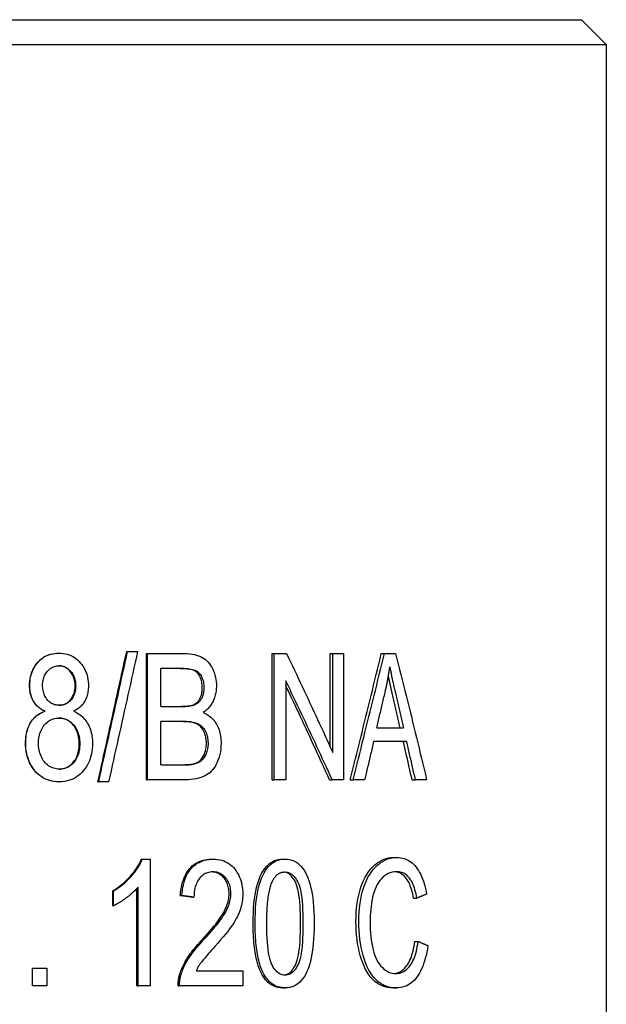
# Model space of a CAD drawing. Header units: millimetres. Extents: x 57 to 3778, y 24 to 492.
# Tile 15 of 16: x 443 to 455, y 349 to 369. Entities that reach past the tile are written whole.
import ezdxf

# ---------------------------------------------------------------- set-up
doc = ezdxf.new("R2010")
doc.units = ezdxf.units.MM
doc.layers.add('DETAIL', color=2, linetype='Continuous')

msp = doc.modelspace()

# ---------------------------------------------------------------- linework, layer by layer
at = {"layer": 'DETAIL'}
for p, q in [((431.027, 368.953), (454.027, 368.953)), ((454.027, 368.953), (454.527, 368.453)), ((430.527, 368.453), (454.527, 368.453)), ((454.527, 368.453), (454.527, 335.853)), ((443.494, 356.196), (443.502, 356.196)), ((444.866, 356.229), (444.885, 356.229)), ((444.885, 356.229), (445.084, 356.229)), ((445.263, 356.186), (445.286, 356.186)), ((445.263, 353.646), (445.263, 356.186)), ((445.286, 356.186), (446.029, 356.186)), ((445.286, 353.646), (445.286, 356.186)), ((447.793, 356.186), (447.837, 356.186)), ((447.793, 353.646), (447.793, 356.186)), ((447.837, 356.186), (448.085, 356.186)), ((447.837, 353.646), (447.837, 356.186)), ((448.965, 356.186), (449.018, 356.186)), ((448.965, 354.31), (448.965, 356.186)), ((449.018, 356.186), (449.236, 356.186)), ((449.018, 354.192), (449.018, 356.186)), ((449.236, 356.186), (449.236, 353.646)), ((449.994, 356.186), (450.056, 356.186)), ((450.056, 356.186), (450.283, 356.186)), ((445.55, 355.12), (445.55, 355.886)), ((445.945, 355.886), (445.55, 355.886)), ((448.069, 355.64), (448.069, 353.646)), ((443.216, 355.025), (443.222, 355.025)), ((445.55, 355.12), (445.977, 355.12)), ((445.55, 353.946), (445.55, 354.819)), ((446.007, 354.819), (445.55, 354.819)), ((449.901, 354.688), (450.442, 354.688)), ((450.504, 354.415), (449.839, 354.415)), ((445.55, 353.946), (446.042, 353.946)), ((446.189, 353.958), (446.219, 353.958)), ((443.498, 353.604), (443.506, 353.604)), ((444.286, 353.604), (444.301, 353.604)), ((444.501, 353.604), (444.301, 353.604)), ((445.263, 353.646), (445.286, 353.646)), ((446.04, 353.646), (445.286, 353.646)), ((447.793, 353.646), (447.837, 353.646)), ((448.069, 353.646), (447.837, 353.646)), ((448.95, 353.646), (449.004, 353.646)), ((449.236, 353.646), (449.004, 353.646)), ((449.368, 353.646), (449.425, 353.646)), ((449.659, 353.646), (449.425, 353.646)), ((450.614, 353.646), (450.682, 353.646)), ((450.907, 353.646), (450.682, 353.646)), ((445.16, 352.046), (445.182, 352.046)), ((445.182, 352.046), (445.339, 352.046)), ((445.339, 352.046), (445.339, 349.496)), ((446.574, 352.046), (446.607, 352.046)), ((448.009, 352.046), (448.055, 352.046)), ((450.241, 352.081), (450.306, 352.081)), ((444.584, 351.409), (444.601, 351.409)), ((444.584, 351.107), (444.584, 351.409)), ((444.601, 351.107), (444.601, 351.409)), ((445.073, 349.496), (445.073, 351.458)), ((445.094, 349.496), (445.094, 351.483)), ((445.946, 351.312), (445.975, 351.312)), ((446.19, 351.279), (446.221, 351.279)), ((450.646, 351.262), (450.713, 351.262)), ((444.584, 351.107), (444.601, 351.107)), ((450.668, 350.389), (450.736, 350.389)), ((442.966, 349.851), (442.97, 349.851)), ((442.966, 349.496), (442.966, 349.851)), ((442.97, 349.851), (443.257, 349.851)), ((442.97, 349.496), (442.97, 349.851)), ((443.257, 349.851), (443.257, 349.496)), ((446.264, 349.796), (447.206, 349.796)), ((447.206, 349.796), (447.206, 349.496)), ((442.966, 349.496), (442.97, 349.496)), ((443.257, 349.496), (442.97, 349.496)), ((445.073, 349.496), (445.094, 349.496)), ((445.339, 349.496), (445.094, 349.496)), ((445.902, 349.496), (445.93, 349.496)), ((447.206, 349.496), (445.93, 349.496)), ((448.009, 349.454), (448.055, 349.454)), ((450.238, 349.454), (450.303, 349.454))]:
    msp.add_line(p, q, dxfattribs=at)
at = {"layer": 'DETAIL', "flags": 128}
for points in [[(442.91, 355.542), (442.911, 355.587), (442.915, 355.631), (442.92, 355.675), (442.928, 355.716), (442.938, 355.757), (442.95, 355.796), (442.965, 355.835), (442.981, 355.872), (443, 355.907), (443.021, 355.942), (443.044, 355.975), (443.07, 356.007), (443.097, 356.037), (443.126, 356.065), (443.156, 356.09), (443.188, 356.112), (443.221, 356.132), (443.256, 356.149), (443.292, 356.163), (443.329, 356.175), (443.368, 356.184), (443.409, 356.191), (443.451, 356.195), (443.494, 356.196)], [(442.913, 355.542), (442.915, 355.587), (442.918, 355.631), (442.923, 355.675), (442.931, 355.716), (442.941, 355.757), (442.954, 355.796), (442.968, 355.835), (442.985, 355.872), (443.004, 355.907), (443.025, 355.942), (443.049, 355.975), (443.074, 356.007), (443.102, 356.037), (443.131, 356.065), (443.161, 356.09), (443.193, 356.112), (443.227, 356.132), (443.262, 356.149), (443.298, 356.163), (443.336, 356.175), (443.375, 356.184), (443.416, 356.191), (443.458, 356.195), (443.502, 356.196)], [(443.502, 356.196), (443.546, 356.195), (443.588, 356.191), (443.629, 356.184), (443.668, 356.175), (443.706, 356.163), (443.743, 356.148), (443.778, 356.13), (443.811, 356.11), (443.843, 356.088), (443.874, 356.062), (443.903, 356.034), (443.931, 356.003), (443.957, 355.971), (443.981, 355.937), (444.002, 355.902), (444.022, 355.866), (444.039, 355.828), (444.053, 355.79), (444.066, 355.75), (444.076, 355.709), (444.084, 355.667), (444.089, 355.624), (444.093, 355.579), (444.094, 355.534)], [(444.286, 353.604), (444.31, 353.713), (444.335, 353.822), (444.359, 353.932), (444.383, 354.041), (444.407, 354.151), (444.432, 354.26), (444.456, 354.369), (444.48, 354.479), (444.504, 354.588), (444.528, 354.698), (444.553, 354.807), (444.577, 354.916), (444.601, 355.026), (444.625, 355.135), (444.649, 355.244), (444.673, 355.354), (444.697, 355.463), (444.722, 355.573), (444.746, 355.682), (444.77, 355.791), (444.794, 355.901), (444.818, 356.01), (444.842, 356.119), (444.866, 356.229)], [(444.301, 353.604), (444.325, 353.713), (444.35, 353.822), (444.374, 353.932), (444.399, 354.041), (444.423, 354.151), (444.447, 354.26), (444.472, 354.369), (444.496, 354.479), (444.521, 354.588), (444.545, 354.698), (444.569, 354.807), (444.594, 354.916), (444.618, 355.026), (444.642, 355.135), (444.667, 355.244), (444.691, 355.354), (444.715, 355.463), (444.74, 355.573), (444.764, 355.682), (444.788, 355.791), (444.813, 355.901), (444.837, 356.01), (444.861, 356.119), (444.885, 356.229)], [(445.084, 356.229), (445.06, 356.119), (445.036, 356.01), (445.012, 355.901), (444.988, 355.791), (444.963, 355.682), (444.939, 355.573), (444.915, 355.463), (444.891, 355.354), (444.866, 355.244), (444.842, 355.135), (444.818, 355.026), (444.794, 354.916), (444.769, 354.807), (444.745, 354.698), (444.721, 354.588), (444.696, 354.479), (444.672, 354.369), (444.648, 354.26), (444.623, 354.151), (444.599, 354.041), (444.575, 353.932), (444.55, 353.822), (444.526, 353.713), (444.501, 353.604)], [(446.029, 356.186), (446.084, 356.185), (446.135, 356.181), (446.184, 356.175), (446.231, 356.167), (446.274, 356.156), (446.315, 356.143), (446.353, 356.127), (446.388, 356.109), (446.421, 356.088), (446.452, 356.065), (446.481, 356.039), (446.508, 356.011), (446.533, 355.98), (446.557, 355.946), (446.578, 355.91), (446.598, 355.872), (446.616, 355.831), (446.631, 355.791), (446.644, 355.75), (446.655, 355.708), (446.663, 355.666), (446.669, 355.623), (446.672, 355.58), (446.673, 355.536)], [(448.085, 356.186), (448.124, 356.103), (448.164, 356.02), (448.204, 355.937), (448.243, 355.854), (448.283, 355.771), (448.322, 355.688), (448.362, 355.605), (448.401, 355.522), (448.44, 355.438), (448.479, 355.355), (448.518, 355.272), (448.557, 355.189), (448.596, 355.106), (448.635, 355.023), (448.674, 354.94), (448.712, 354.857), (448.751, 354.774), (448.789, 354.691), (448.828, 354.608), (448.866, 354.525), (448.904, 354.441), (448.942, 354.358), (448.98, 354.275), (449.018, 354.192)], [(449.368, 353.646), (449.395, 353.752), (449.421, 353.858), (449.448, 353.964), (449.474, 354.07), (449.501, 354.175), (449.527, 354.281), (449.554, 354.387), (449.58, 354.493), (449.606, 354.599), (449.632, 354.705), (449.659, 354.81), (449.685, 354.916), (449.711, 355.022), (449.737, 355.128), (449.763, 355.234), (449.789, 355.34), (449.814, 355.445), (449.84, 355.551), (449.866, 355.657), (449.892, 355.763), (449.917, 355.869), (449.943, 355.975), (449.968, 356.08), (449.994, 356.186)], [(449.425, 353.646), (449.452, 353.752), (449.479, 353.858), (449.505, 353.964), (449.532, 354.07), (449.559, 354.175), (449.586, 354.281), (449.612, 354.387), (449.639, 354.493), (449.665, 354.599), (449.692, 354.705), (449.718, 354.81), (449.744, 354.916), (449.771, 355.022), (449.797, 355.128), (449.823, 355.234), (449.849, 355.34), (449.875, 355.445), (449.901, 355.551), (449.927, 355.657), (449.953, 355.763), (449.979, 355.869), (450.005, 355.975), (450.03, 356.08), (450.056, 356.186)], [(450.283, 356.186), (450.31, 356.08), (450.337, 355.975), (450.363, 355.869), (450.39, 355.763), (450.416, 355.657), (450.443, 355.551), (450.469, 355.445), (450.495, 355.34), (450.522, 355.234), (450.548, 355.128), (450.574, 355.022), (450.6, 354.916), (450.626, 354.81), (450.652, 354.705), (450.678, 354.599), (450.703, 354.493), (450.729, 354.387), (450.755, 354.281), (450.78, 354.175), (450.806, 354.07), (450.831, 353.964), (450.856, 353.858), (450.882, 353.752), (450.907, 353.646)], [(443.171, 355.553), (443.171, 355.579), (443.173, 355.605), (443.177, 355.63), (443.181, 355.654), (443.187, 355.678), (443.194, 355.701), (443.203, 355.723), (443.213, 355.745), (443.224, 355.766), (443.236, 355.787), (443.25, 355.807), (443.265, 355.826), (443.281, 355.844), (443.298, 355.861), (443.316, 355.876), (443.334, 355.89), (443.353, 355.902), (443.373, 355.912), (443.393, 355.921), (443.414, 355.928), (443.436, 355.933), (443.459, 355.937), (443.482, 355.94), (443.506, 355.94)], [(443.827, 355.536), (443.827, 355.564), (443.825, 355.591), (443.821, 355.617), (443.817, 355.643), (443.811, 355.668), (443.804, 355.692), (443.796, 355.715), (443.786, 355.738), (443.775, 355.76), (443.763, 355.781), (443.749, 355.802), (443.734, 355.822), (443.718, 355.84), (443.702, 355.857), (443.685, 355.873), (443.667, 355.887), (443.648, 355.899), (443.629, 355.91), (443.61, 355.919), (443.589, 355.926), (443.568, 355.932), (443.547, 355.937), (443.525, 355.939), (443.502, 355.94)], [(443.506, 355.94), (443.529, 355.94), (443.552, 355.937), (443.574, 355.933), (443.595, 355.927), (443.616, 355.92), (443.636, 355.911), (443.656, 355.901), (443.674, 355.888), (443.692, 355.875), (443.71, 355.859), (443.727, 355.842), (443.743, 355.823), (443.758, 355.803), (443.772, 355.783), (443.785, 355.761), (443.796, 355.739), (443.806, 355.716), (443.814, 355.693), (443.822, 355.669), (443.828, 355.643), (443.832, 355.618), (443.835, 355.591), (443.837, 355.564), (443.838, 355.536)], [(446.389, 355.497), (446.388, 355.528), (446.386, 355.558), (446.382, 355.587), (446.377, 355.615), (446.371, 355.643), (446.363, 355.669), (446.354, 355.694), (446.343, 355.719), (446.331, 355.742), (446.318, 355.763), (446.303, 355.782), (446.287, 355.8), (446.27, 355.815), (446.252, 355.829), (446.232, 355.84), (446.212, 355.85), (446.188, 355.859), (446.161, 355.866), (446.13, 355.872), (446.095, 355.877), (446.056, 355.881), (446.014, 355.884), (445.967, 355.886), (445.917, 355.886)], [(445.945, 355.886), (445.996, 355.886), (446.043, 355.884), (446.086, 355.881), (446.125, 355.877), (446.16, 355.872), (446.191, 355.866), (446.219, 355.859), (446.242, 355.85), (446.263, 355.84), (446.283, 355.829), (446.301, 355.815), (446.319, 355.8), (446.335, 355.782), (446.349, 355.763), (446.363, 355.742), (446.375, 355.719), (446.386, 355.694), (446.395, 355.669), (446.403, 355.643), (446.41, 355.615), (446.415, 355.587), (446.418, 355.558), (446.42, 355.528), (446.421, 355.497)], [(450.078, 355.435), (450.082, 355.455), (450.087, 355.475), (450.091, 355.495), (450.096, 355.515), (450.1, 355.535), (450.104, 355.555), (450.108, 355.575), (450.112, 355.596), (450.116, 355.616), (450.12, 355.636), (450.124, 355.656), (450.128, 355.676), (450.131, 355.696), (450.135, 355.717), (450.138, 355.737), (450.142, 355.757), (450.145, 355.777), (450.148, 355.797), (450.151, 355.818), (450.154, 355.838), (450.157, 355.858), (450.16, 355.878), (450.163, 355.899), (450.166, 355.919)], [(450.166, 355.919), (450.169, 355.902), (450.172, 355.884), (450.175, 355.866), (450.179, 355.847), (450.183, 355.829), (450.186, 355.809), (450.19, 355.79), (450.194, 355.769), (450.198, 355.749), (450.203, 355.728), (450.207, 355.707), (450.212, 355.685), (450.216, 355.663), (450.221, 355.64), (450.226, 355.617), (450.231, 355.594), (450.237, 355.57), (450.242, 355.546), (450.248, 355.521), (450.253, 355.496), (450.259, 355.471), (450.265, 355.445), (450.271, 355.419), (450.277, 355.393)], [(449.004, 353.646), (448.966, 353.729), (448.928, 353.812), (448.889, 353.896), (448.851, 353.979), (448.813, 354.062), (448.774, 354.145), (448.736, 354.228), (448.697, 354.311), (448.659, 354.394), (448.62, 354.477), (448.581, 354.56), (448.542, 354.643), (448.503, 354.726), (448.464, 354.809), (448.425, 354.893), (448.386, 354.976), (448.346, 355.059), (448.307, 355.142), (448.268, 355.225), (448.228, 355.308), (448.188, 355.391), (448.149, 355.474), (448.109, 355.557), (448.069, 355.64)], [(450.213, 355.393), (450.209, 355.408), (450.206, 355.424), (450.202, 355.44), (450.199, 355.455), (450.195, 355.471), (450.192, 355.486), (450.188, 355.501), (450.185, 355.516), (450.182, 355.53), (450.179, 355.545), (450.175, 355.559), (450.172, 355.574), (450.169, 355.588), (450.166, 355.602), (450.163, 355.616), (450.16, 355.63), (450.157, 355.643), (450.154, 355.657), (450.151, 355.67), (450.149, 355.683), (450.146, 355.696), (450.143, 355.709), (450.141, 355.722), (450.138, 355.734)], [(443.216, 355.025), (443.19, 355.037), (443.166, 355.05), (443.143, 355.064), (443.12, 355.079), (443.1, 355.095), (443.08, 355.111), (443.061, 355.129), (443.043, 355.147), (443.027, 355.166), (443.012, 355.186), (442.998, 355.206), (442.985, 355.228), (442.973, 355.25), (442.962, 355.273), (442.952, 355.297), (442.943, 355.321), (442.936, 355.346), (442.929, 355.372), (442.923, 355.399), (442.918, 355.426), (442.915, 355.454), (442.912, 355.482), (442.911, 355.512), (442.91, 355.542)], [(443.222, 355.025), (443.196, 355.037), (443.171, 355.05), (443.148, 355.064), (443.125, 355.079), (443.104, 355.095), (443.084, 355.111), (443.065, 355.129), (443.048, 355.147), (443.031, 355.166), (443.016, 355.186), (443.002, 355.206), (442.988, 355.228), (442.977, 355.25), (442.966, 355.273), (442.956, 355.297), (442.947, 355.321), (442.939, 355.346), (442.932, 355.372), (442.926, 355.399), (442.922, 355.426), (442.918, 355.454), (442.915, 355.482), (442.914, 355.512), (442.913, 355.542)], [(443.508, 355.145), (443.483, 355.145), (443.459, 355.148), (443.436, 355.152), (443.414, 355.157), (443.393, 355.165), (443.372, 355.173), (443.352, 355.184), (443.333, 355.195), (443.315, 355.209), (443.297, 355.224), (443.28, 355.241), (443.264, 355.259), (443.249, 355.278), (443.236, 355.299), (443.223, 355.32), (443.212, 355.342), (443.203, 355.366), (443.194, 355.39), (443.187, 355.415), (443.181, 355.44), (443.177, 355.467), (443.173, 355.495), (443.171, 355.524), (443.171, 355.553)], [(443.504, 355.145), (443.527, 355.146), (443.55, 355.148), (443.572, 355.152), (443.593, 355.158), (443.614, 355.165), (443.633, 355.174), (443.653, 355.185), (443.671, 355.196), (443.689, 355.21), (443.705, 355.225), (443.722, 355.241), (443.737, 355.26), (443.752, 355.279), (443.765, 355.299), (443.777, 355.319), (443.787, 355.34), (443.797, 355.362), (443.805, 355.385), (443.812, 355.408), (443.817, 355.432), (443.822, 355.457), (443.825, 355.483), (443.827, 355.509), (443.827, 355.536)], [(443.838, 355.536), (443.837, 355.509), (443.836, 355.482), (443.832, 355.457), (443.828, 355.432), (443.822, 355.408), (443.815, 355.384), (443.807, 355.361), (443.797, 355.339), (443.786, 355.318), (443.774, 355.297), (443.761, 355.277), (443.746, 355.258), (443.73, 355.24), (443.714, 355.223), (443.696, 355.208), (443.678, 355.195), (443.66, 355.183), (443.64, 355.173), (443.62, 355.164), (443.599, 355.157), (443.577, 355.152), (443.555, 355.148), (443.532, 355.145), (443.508, 355.145)], [(444.094, 355.534), (444.093, 355.505), (444.092, 355.476), (444.089, 355.449), (444.086, 355.421), (444.081, 355.395), (444.076, 355.369), (444.069, 355.344), (444.061, 355.319), (444.053, 355.295), (444.043, 355.272), (444.032, 355.249), (444.02, 355.227), (444.008, 355.206), (443.994, 355.185), (443.979, 355.165), (443.963, 355.146), (443.946, 355.128), (443.927, 355.111), (443.908, 355.095), (443.888, 355.079), (443.866, 355.064), (443.844, 355.05), (443.82, 355.037), (443.795, 355.025)], [(446.192, 355.149), (446.208, 355.155), (446.223, 355.163), (446.238, 355.171), (446.252, 355.18), (446.265, 355.189), (446.278, 355.2), (446.29, 355.211), (446.301, 355.222), (446.312, 355.234), (446.322, 355.247), (446.331, 355.261), (446.339, 355.275), (446.347, 355.29), (446.355, 355.306), (446.361, 355.322), (446.367, 355.339), (446.372, 355.357), (446.377, 355.375), (446.38, 355.394), (446.383, 355.413), (446.386, 355.433), (446.388, 355.454), (446.389, 355.475), (446.389, 355.497)], [(446.421, 355.497), (446.421, 355.475), (446.42, 355.454), (446.418, 355.433), (446.416, 355.413), (446.412, 355.394), (446.409, 355.375), (446.404, 355.357), (446.399, 355.339), (446.393, 355.322), (446.386, 355.306), (446.379, 355.29), (446.371, 355.275), (446.362, 355.261), (446.353, 355.247), (446.343, 355.234), (446.332, 355.222), (446.321, 355.211), (446.309, 355.2), (446.296, 355.189), (446.283, 355.18), (446.269, 355.171), (446.254, 355.163), (446.239, 355.155), (446.223, 355.149)], [(446.673, 355.536), (446.673, 355.509), (446.671, 355.482), (446.669, 355.456), (446.666, 355.43), (446.662, 355.404), (446.657, 355.378), (446.651, 355.353), (446.644, 355.328), (446.636, 355.303), (446.627, 355.278), (446.617, 355.254), (446.606, 355.23), (446.595, 355.206), (446.582, 355.184), (446.568, 355.162), (446.554, 355.14), (446.538, 355.12), (446.522, 355.1), (446.504, 355.081), (446.486, 355.063), (446.467, 355.045), (446.446, 355.029), (446.425, 355.013), (446.403, 354.998)], [(448.95, 353.646), (448.914, 353.725), (448.878, 353.804), (448.842, 353.883), (448.806, 353.963), (448.77, 354.042), (448.734, 354.121), (448.698, 354.2), (448.661, 354.279), (448.625, 354.358), (448.588, 354.437), (448.552, 354.516), (448.515, 354.595), (448.478, 354.674), (448.441, 354.753), (448.404, 354.832), (448.367, 354.911), (448.33, 354.991), (448.293, 355.07), (448.256, 355.149), (448.219, 355.228), (448.181, 355.307), (448.144, 355.386), (448.106, 355.465), (448.069, 355.544)], [(449.901, 354.688), (449.908, 354.719), (449.916, 354.75), (449.923, 354.781), (449.93, 354.812), (449.938, 354.844), (449.945, 354.875), (449.953, 354.906), (449.96, 354.937), (449.967, 354.968), (449.975, 354.999), (449.982, 355.03), (449.99, 355.061), (449.997, 355.093), (450.004, 355.124), (450.012, 355.155), (450.019, 355.186), (450.026, 355.217), (450.034, 355.248), (450.041, 355.279), (450.048, 355.311), (450.056, 355.342), (450.063, 355.373), (450.07, 355.404), (450.078, 355.435)], [(450.377, 354.688), (450.37, 354.717), (450.363, 354.747), (450.357, 354.776), (450.35, 354.805), (450.343, 354.835), (450.336, 354.864), (450.329, 354.893), (450.323, 354.923), (450.316, 354.952), (450.309, 354.981), (450.302, 355.011), (450.295, 355.04), (450.288, 355.07), (450.282, 355.099), (450.275, 355.128), (450.268, 355.158), (450.261, 355.187), (450.254, 355.216), (450.247, 355.246), (450.241, 355.275), (450.234, 355.304), (450.227, 355.334), (450.22, 355.363), (450.213, 355.393)], [(450.277, 355.393), (450.284, 355.363), (450.291, 355.334), (450.298, 355.304), (450.305, 355.275), (450.312, 355.246), (450.319, 355.216), (450.326, 355.187), (450.333, 355.158), (450.339, 355.128), (450.346, 355.099), (450.353, 355.07), (450.36, 355.04), (450.367, 355.011), (450.374, 354.981), (450.381, 354.952), (450.388, 354.923), (450.394, 354.893), (450.401, 354.864), (450.408, 354.835), (450.415, 354.805), (450.422, 354.776), (450.429, 354.747), (450.435, 354.717), (450.442, 354.688)], [(442.829, 354.382), (442.83, 354.423), (442.832, 354.462), (442.835, 354.501), (442.84, 354.538), (442.846, 354.574), (442.854, 354.61), (442.863, 354.644), (442.874, 354.677), (442.886, 354.708), (442.899, 354.739), (442.913, 354.769), (442.93, 354.797), (442.947, 354.824), (442.965, 354.85), (442.985, 354.874), (443.006, 354.897), (443.028, 354.918), (443.051, 354.938), (443.076, 354.956), (443.101, 354.973), (443.128, 354.988), (443.156, 355.002), (443.185, 355.014), (443.216, 355.025)], [(442.831, 354.382), (442.832, 354.423), (442.834, 354.462), (442.838, 354.501), (442.843, 354.538), (442.849, 354.574), (442.857, 354.61), (442.866, 354.644), (442.877, 354.677), (442.889, 354.708), (442.902, 354.739), (442.917, 354.769), (442.933, 354.797), (442.95, 354.824), (442.969, 354.85), (442.989, 354.874), (443.01, 354.897), (443.032, 354.918), (443.056, 354.938), (443.08, 354.956), (443.106, 354.973), (443.133, 354.988), (443.162, 355.002), (443.191, 355.014), (443.222, 355.025)], [(443.795, 355.025), (443.826, 355.011), (443.855, 354.997), (443.883, 354.981), (443.91, 354.964), (443.935, 354.945), (443.96, 354.925), (443.983, 354.904), (444.004, 354.882), (444.025, 354.858), (444.044, 354.833), (444.063, 354.807), (444.079, 354.779), (444.095, 354.75), (444.109, 354.72), (444.122, 354.69), (444.134, 354.658), (444.144, 354.625), (444.153, 354.592), (444.16, 354.558), (444.166, 354.522), (444.171, 354.486), (444.174, 354.449), (444.176, 354.411), (444.177, 354.372)], [(445.948, 355.12), (445.962, 355.12), (445.976, 355.12), (445.989, 355.12), (446.002, 355.12), (446.015, 355.121), (446.027, 355.121), (446.039, 355.122), (446.051, 355.123), (446.062, 355.124), (446.073, 355.125), (446.084, 355.126), (446.094, 355.127), (446.104, 355.128), (446.114, 355.129), (446.123, 355.131), (446.132, 355.132), (446.141, 355.134), (446.149, 355.136), (446.157, 355.138), (446.165, 355.14), (446.172, 355.142), (446.179, 355.144), (446.186, 355.146), (446.192, 355.149)], [(446.223, 355.149), (446.216, 355.146), (446.21, 355.144), (446.203, 355.142), (446.195, 355.14), (446.188, 355.138), (446.18, 355.136), (446.171, 355.134), (446.162, 355.132), (446.153, 355.131), (446.144, 355.129), (446.134, 355.128), (446.124, 355.127), (446.114, 355.126), (446.103, 355.125), (446.092, 355.124), (446.08, 355.123), (446.069, 355.122), (446.056, 355.121), (446.044, 355.121), (446.031, 355.12), (446.018, 355.12), (446.005, 355.12), (445.991, 355.12), (445.977, 355.12)], [(446.403, 354.998), (446.431, 354.986), (446.459, 354.972), (446.485, 354.958), (446.511, 354.942), (446.535, 354.925), (446.558, 354.906), (446.58, 354.886), (446.6, 354.865), (446.62, 354.843), (446.639, 354.819), (446.656, 354.794), (446.672, 354.767), (446.687, 354.74), (446.701, 354.711), (446.714, 354.682), (446.725, 354.652), (446.735, 354.621), (446.743, 354.59), (446.75, 354.557), (446.756, 354.524), (446.761, 354.49), (446.764, 354.454), (446.766, 354.419), (446.767, 354.382)], [(443.089, 354.38), (443.09, 354.416), (443.092, 354.451), (443.096, 354.485), (443.102, 354.518), (443.109, 354.55), (443.118, 354.58), (443.128, 354.61), (443.141, 354.639), (443.154, 354.667), (443.169, 354.694), (443.186, 354.719), (443.205, 354.744), (443.225, 354.767), (443.245, 354.788), (443.267, 354.807), (443.289, 354.825), (443.313, 354.84), (443.337, 354.853), (443.362, 354.864), (443.388, 354.873), (443.414, 354.88), (443.442, 354.885), (443.471, 354.888), (443.5, 354.889)], [(443.91, 354.368), (443.909, 354.405), (443.907, 354.441), (443.903, 354.476), (443.897, 354.51), (443.89, 354.542), (443.881, 354.574), (443.87, 354.604), (443.858, 354.634), (443.844, 354.662), (443.828, 354.689), (443.811, 354.715), (443.792, 354.74), (443.772, 354.764), (443.751, 354.785), (443.729, 354.805), (443.707, 354.822), (443.683, 354.838), (443.659, 354.851), (443.634, 354.863), (443.608, 354.872), (443.581, 354.879), (443.554, 354.885), (443.525, 354.888), (443.496, 354.889)], [(443.5, 354.889), (443.53, 354.888), (443.559, 354.885), (443.587, 354.88), (443.614, 354.873), (443.64, 354.864), (443.666, 354.852), (443.69, 354.839), (443.714, 354.824), (443.737, 354.806), (443.759, 354.787), (443.781, 354.766), (443.801, 354.742), (443.82, 354.717), (443.838, 354.691), (443.854, 354.664), (443.868, 354.635), (443.881, 354.606), (443.891, 354.575), (443.901, 354.543), (443.908, 354.511), (443.914, 354.477), (443.918, 354.442), (443.921, 354.406), (443.922, 354.368)], [(446.471, 354.384), (446.47, 354.419), (446.468, 354.452), (446.463, 354.485), (446.457, 354.516), (446.449, 354.546), (446.44, 354.575), (446.429, 354.603), (446.415, 354.63), (446.401, 354.655), (446.385, 354.678), (446.368, 354.699), (446.349, 354.719), (446.329, 354.736), (446.308, 354.752), (446.285, 354.765), (446.261, 354.777), (446.235, 354.787), (446.207, 354.796), (446.175, 354.803), (446.141, 354.809), (446.104, 354.813), (446.065, 354.817), (446.023, 354.819), (445.978, 354.819)], [(446.007, 354.819), (446.052, 354.819), (446.094, 354.817), (446.134, 354.813), (446.171, 354.809), (446.206, 354.803), (446.237, 354.796), (446.266, 354.787), (446.292, 354.777), (446.317, 354.765), (446.339, 354.752), (446.361, 354.736), (446.381, 354.719), (446.4, 354.699), (446.417, 354.678), (446.433, 354.655), (446.448, 354.63), (446.461, 354.603), (446.473, 354.575), (446.482, 354.546), (446.49, 354.516), (446.496, 354.485), (446.501, 354.452), (446.503, 354.419), (446.504, 354.384)], [(443.498, 353.604), (443.449, 353.605), (443.401, 353.61), (443.355, 353.618), (443.311, 353.628), (443.268, 353.642), (443.227, 353.659), (443.188, 353.679), (443.15, 353.703), (443.113, 353.729), (443.078, 353.758), (443.045, 353.791), (443.014, 353.826), (442.984, 353.864), (442.957, 353.904), (442.933, 353.945), (442.911, 353.987), (442.892, 354.031), (442.875, 354.077), (442.861, 354.124), (442.849, 354.172), (442.84, 354.222), (442.834, 354.274), (442.83, 354.327), (442.829, 354.382)], [(443.506, 353.604), (443.456, 353.605), (443.408, 353.61), (443.362, 353.618), (443.318, 353.628), (443.274, 353.642), (443.233, 353.659), (443.193, 353.679), (443.155, 353.703), (443.118, 353.729), (443.083, 353.758), (443.05, 353.791), (443.018, 353.826), (442.988, 353.864), (442.961, 353.904), (442.936, 353.945), (442.914, 353.987), (442.895, 354.031), (442.878, 354.077), (442.864, 354.124), (442.852, 354.172), (442.843, 354.222), (442.837, 354.274), (442.833, 354.327), (442.831, 354.382)], [(443.508, 353.859), (443.479, 353.86), (443.451, 353.864), (443.424, 353.869), (443.396, 353.876), (443.37, 353.886), (443.343, 353.898), (443.317, 353.912), (443.292, 353.928), (443.267, 353.946), (443.244, 353.966), (443.223, 353.987), (443.203, 354.011), (443.185, 354.036), (443.168, 354.063), (443.153, 354.091), (443.14, 354.122), (443.128, 354.153), (443.117, 354.185), (443.109, 354.216), (443.102, 354.249), (443.096, 354.281), (443.092, 354.314), (443.09, 354.347), (443.089, 354.38)], [(444.177, 354.372), (444.176, 354.319), (444.172, 354.267), (444.166, 354.216), (444.157, 354.167), (444.145, 354.119), (444.131, 354.073), (444.114, 354.028), (444.095, 353.985), (444.073, 353.943), (444.049, 353.902), (444.022, 353.863), (443.992, 353.825), (443.961, 353.79), (443.927, 353.758), (443.893, 353.728), (443.856, 353.702), (443.818, 353.679), (443.778, 353.659), (443.737, 353.642), (443.694, 353.628), (443.649, 353.618), (443.603, 353.61), (443.555, 353.605), (443.506, 353.604)], [(446.767, 354.382), (446.765, 354.323), (446.76, 354.266), (446.753, 354.21), (446.742, 354.156), (446.727, 354.103), (446.71, 354.051), (446.69, 354.002), (446.669, 353.957), (446.646, 353.915), (446.622, 353.878), (446.596, 353.844), (446.569, 353.815), (446.539, 353.788), (446.507, 353.764), (446.473, 353.742), (446.437, 353.722), (446.398, 353.704), (446.356, 353.689), (446.312, 353.676), (446.264, 353.665), (446.213, 353.657), (446.159, 353.651), (446.101, 353.647), (446.04, 353.646)], [(446.189, 353.958), (446.21, 353.964), (446.231, 353.97), (446.251, 353.978), (446.27, 353.986), (446.287, 353.995), (446.304, 354.005), (446.321, 354.016), (446.336, 354.028), (446.35, 354.04), (446.364, 354.055), (446.377, 354.07), (446.389, 354.087), (446.401, 354.106), (446.412, 354.125), (446.423, 354.146), (446.433, 354.169), (446.442, 354.193), (446.45, 354.217), (446.456, 354.243), (446.462, 354.269), (446.466, 354.296), (446.469, 354.325), (446.471, 354.354), (446.471, 354.384)], [(446.504, 354.384), (446.504, 354.354), (446.502, 354.325), (446.499, 354.296), (446.494, 354.269), (446.489, 354.243), (446.482, 354.217), (446.474, 354.193), (446.465, 354.169), (446.455, 354.146), (446.445, 354.125), (446.433, 354.106), (446.422, 354.087), (446.409, 354.07), (446.396, 354.055), (446.382, 354.04), (446.367, 354.028), (446.352, 354.016), (446.336, 354.005), (446.319, 353.995), (446.301, 353.986), (446.282, 353.978), (446.262, 353.97), (446.241, 353.964), (446.219, 353.958)], [(449.839, 354.415), (449.831, 354.383), (449.824, 354.351), (449.816, 354.319), (449.809, 354.287), (449.801, 354.255), (449.794, 354.223), (449.787, 354.191), (449.779, 354.159), (449.772, 354.127), (449.764, 354.095), (449.757, 354.063), (449.749, 354.031), (449.742, 353.999), (449.734, 353.967), (449.727, 353.934), (449.719, 353.902), (449.711, 353.87), (449.704, 353.838), (449.696, 353.806), (449.689, 353.774), (449.681, 353.742), (449.674, 353.71), (449.666, 353.678), (449.659, 353.646)], [(450.614, 353.646), (450.607, 353.678), (450.6, 353.71), (450.592, 353.742), (450.585, 353.774), (450.578, 353.806), (450.571, 353.838), (450.563, 353.87), (450.556, 353.902), (450.549, 353.934), (450.541, 353.967), (450.534, 353.999), (450.527, 354.031), (450.519, 354.063), (450.512, 354.095), (450.505, 354.127), (450.497, 354.159), (450.49, 354.191), (450.483, 354.223), (450.475, 354.255), (450.468, 354.287), (450.46, 354.319), (450.453, 354.351), (450.446, 354.383), (450.438, 354.415)], [(450.682, 353.646), (450.674, 353.678), (450.667, 353.71), (450.66, 353.742), (450.652, 353.774), (450.645, 353.806), (450.638, 353.838), (450.63, 353.87), (450.623, 353.902), (450.615, 353.934), (450.608, 353.967), (450.601, 353.999), (450.593, 354.031), (450.586, 354.063), (450.578, 354.095), (450.571, 354.127), (450.564, 354.159), (450.556, 354.191), (450.549, 354.223), (450.541, 354.255), (450.534, 354.287), (450.527, 354.319), (450.519, 354.351), (450.512, 354.383), (450.504, 354.415)], [(443.504, 353.859), (443.533, 353.861), (443.561, 353.864), (443.589, 353.869), (443.615, 353.876), (443.641, 353.885), (443.666, 353.897), (443.69, 353.91), (443.713, 353.925), (443.735, 353.942), (443.756, 353.961), (443.776, 353.982), (443.796, 354.005), (443.814, 354.03), (443.831, 354.055), (443.846, 354.082), (443.859, 354.109), (443.871, 354.138), (443.881, 354.168), (443.89, 354.199), (443.897, 354.231), (443.903, 354.263), (443.907, 354.297), (443.909, 354.332), (443.91, 354.368)], [(443.922, 354.368), (443.921, 354.332), (443.918, 354.297), (443.914, 354.263), (443.909, 354.23), (443.901, 354.198), (443.892, 354.167), (443.882, 354.137), (443.87, 354.108), (443.856, 354.08), (443.841, 354.054), (443.824, 354.028), (443.805, 354.003), (443.785, 353.98), (443.765, 353.959), (443.743, 353.94), (443.72, 353.923), (443.697, 353.908), (443.673, 353.895), (443.647, 353.884), (443.621, 353.875), (443.594, 353.868), (443.566, 353.863), (443.537, 353.86), (443.508, 353.859)], [(446.013, 353.946), (446.023, 353.946), (446.033, 353.946), (446.043, 353.947), (446.052, 353.947), (446.062, 353.947), (446.07, 353.947), (446.079, 353.947), (446.088, 353.948), (446.096, 353.948), (446.104, 353.948), (446.111, 353.949), (446.119, 353.949), (446.126, 353.95), (446.133, 353.95), (446.14, 353.951), (446.146, 353.952), (446.152, 353.952), (446.158, 353.953), (446.164, 353.954), (446.169, 353.954), (446.174, 353.955), (446.179, 353.956), (446.184, 353.957), (446.189, 353.958)], [(446.219, 353.958), (446.215, 353.957), (446.21, 353.956), (446.205, 353.955), (446.2, 353.954), (446.194, 353.954), (446.188, 353.953), (446.182, 353.952), (446.176, 353.952), (446.17, 353.951), (446.163, 353.95), (446.156, 353.95), (446.149, 353.949), (446.141, 353.949), (446.134, 353.948), (446.126, 353.948), (446.117, 353.948), (446.109, 353.947), (446.1, 353.947), (446.091, 353.947), (446.082, 353.947), (446.072, 353.947), (446.062, 353.946), (446.052, 353.946), (446.042, 353.946)], [(444.584, 351.409), (444.618, 351.43), (444.652, 351.451), (444.684, 351.473), (444.716, 351.496), (444.747, 351.52), (444.777, 351.544), (444.806, 351.569), (444.835, 351.595), (444.863, 351.622), (444.89, 351.649), (444.917, 351.677), (444.943, 351.706), (444.968, 351.735), (444.991, 351.764), (445.014, 351.793), (445.035, 351.822), (445.055, 351.85), (445.073, 351.879), (445.091, 351.907), (445.107, 351.935), (445.122, 351.963), (445.136, 351.991), (445.148, 352.018), (445.16, 352.046)], [(444.601, 351.409), (444.636, 351.43), (444.669, 351.451), (444.702, 351.473), (444.734, 351.496), (444.765, 351.52), (444.796, 351.544), (444.825, 351.569), (444.854, 351.595), (444.883, 351.622), (444.91, 351.649), (444.937, 351.677), (444.963, 351.706), (444.988, 351.735), (445.012, 351.764), (445.034, 351.793), (445.056, 351.822), (445.076, 351.85), (445.095, 351.879), (445.112, 351.907), (445.128, 351.935), (445.144, 351.963), (445.157, 351.991), (445.17, 352.018), (445.182, 352.046)], [(445.946, 351.312), (445.951, 351.371), (445.959, 351.427), (445.968, 351.481), (445.979, 351.532), (445.992, 351.581), (446.007, 351.628), (446.023, 351.672), (446.042, 351.714), (446.063, 351.754), (446.085, 351.791), (446.11, 351.826), (446.136, 351.858), (446.164, 351.888), (446.194, 351.916), (446.225, 351.94), (446.257, 351.962), (446.291, 351.982), (446.327, 351.999), (446.364, 352.013), (446.403, 352.025), (446.444, 352.034), (446.485, 352.041), (446.529, 352.045), (446.574, 352.046)], [(445.975, 351.312), (445.98, 351.371), (445.987, 351.427), (445.997, 351.481), (446.008, 351.532), (446.021, 351.581), (446.036, 351.628), (446.053, 351.672), (446.071, 351.714), (446.092, 351.754), (446.115, 351.791), (446.14, 351.826), (446.166, 351.858), (446.194, 351.888), (446.224, 351.916), (446.255, 351.94), (446.288, 351.962), (446.323, 351.982), (446.359, 351.999), (446.396, 352.013), (446.436, 352.025), (446.476, 352.034), (446.518, 352.041), (446.562, 352.045), (446.607, 352.046)], [(446.607, 352.046), (446.653, 352.045), (446.697, 352.04), (446.739, 352.033), (446.78, 352.023), (446.819, 352.011), (446.856, 351.995), (446.892, 351.977), (446.926, 351.956), (446.958, 351.932), (446.989, 351.905), (447.018, 351.876), (447.045, 351.844), (447.071, 351.809), (447.094, 351.773), (447.115, 351.736), (447.134, 351.698), (447.15, 351.658), (447.164, 351.617), (447.177, 351.574), (447.186, 351.53), (447.194, 351.485), (447.2, 351.439), (447.203, 351.391), (447.204, 351.341)], [(447.412, 350.749), (447.413, 350.859), (447.417, 350.963), (447.422, 351.062), (447.429, 351.156), (447.439, 351.244), (447.451, 351.326), (447.464, 351.403), (447.48, 351.475), (447.498, 351.542), (447.518, 351.604), (447.54, 351.663), (447.564, 351.718), (447.59, 351.769), (447.618, 351.816), (447.649, 351.859), (447.681, 351.898), (447.715, 351.933), (447.751, 351.963), (447.789, 351.988), (447.829, 352.009), (447.871, 352.025), (447.915, 352.037), (447.961, 352.044), (448.009, 352.046)], [(447.453, 350.749), (447.454, 350.859), (447.457, 350.963), (447.463, 351.062), (447.47, 351.156), (447.48, 351.244), (447.492, 351.326), (447.506, 351.403), (447.522, 351.475), (447.54, 351.542), (447.56, 351.604), (447.582, 351.663), (447.606, 351.718), (447.633, 351.769), (447.661, 351.816), (447.691, 351.859), (447.723, 351.898), (447.758, 351.933), (447.794, 351.963), (447.833, 351.988), (447.873, 352.009), (447.916, 352.025), (447.96, 352.037), (448.007, 352.044), (448.055, 352.046)], [(448.055, 352.046), (448.103, 352.044), (448.148, 352.037), (448.192, 352.025), (448.233, 352.009), (448.273, 351.989), (448.31, 351.964), (448.346, 351.934), (448.379, 351.901), (448.41, 351.863), (448.439, 351.822), (448.466, 351.776), (448.49, 351.727), (448.513, 351.673), (448.534, 351.616), (448.553, 351.555), (448.571, 351.49), (448.586, 351.421), (448.601, 351.349), (448.613, 351.27), (448.623, 351.183), (448.63, 351.088), (448.636, 350.983), (448.639, 350.87), (448.64, 350.749)], [(449.483, 350.786), (449.485, 350.883), (449.49, 350.978), (449.497, 351.069), (449.508, 351.157), (449.522, 351.242), (449.539, 351.324), (449.559, 351.403), (449.582, 351.479), (449.607, 351.551), (449.636, 351.618), (449.667, 351.681), (449.7, 351.739), (449.736, 351.793), (449.774, 351.842), (449.815, 351.887), (449.858, 351.928), (449.903, 351.964), (449.949, 351.995), (449.996, 352.021), (450.043, 352.043), (450.091, 352.059), (450.141, 352.071), (450.191, 352.078), (450.241, 352.081)], [(449.541, 350.786), (449.543, 350.883), (449.548, 350.978), (449.555, 351.069), (449.566, 351.157), (449.58, 351.242), (449.597, 351.324), (449.617, 351.403), (449.641, 351.479), (449.666, 351.551), (449.695, 351.618), (449.726, 351.681), (449.76, 351.739), (449.796, 351.793), (449.835, 351.842), (449.876, 351.887), (449.919, 351.928), (449.965, 351.964), (450.011, 351.995), (450.058, 352.021), (450.106, 352.043), (450.154, 352.059), (450.204, 352.071), (450.254, 352.078), (450.306, 352.081)], [(450.306, 352.081), (450.344, 352.079), (450.382, 352.075), (450.418, 352.069), (450.454, 352.059), (450.488, 352.047), (450.521, 352.032), (450.553, 352.015), (450.583, 351.994), (450.613, 351.971), (450.642, 351.946), (450.669, 351.917), (450.695, 351.886), (450.72, 351.853), (450.744, 351.817), (450.767, 351.779), (450.788, 351.739), (450.807, 351.697), (450.826, 351.653), (450.843, 351.606), (450.858, 351.558), (450.873, 351.507), (450.886, 351.454), (450.898, 351.399), (450.908, 351.341)], [(446.602, 351.788), (446.574, 351.788), (446.547, 351.785), (446.52, 351.78), (446.495, 351.773), (446.471, 351.765), (446.447, 351.755), (446.425, 351.742), (446.403, 351.728), (446.383, 351.712), (446.363, 351.694), (446.344, 351.675), (446.327, 351.653), (446.31, 351.63), (446.295, 351.605), (446.281, 351.579), (446.269, 351.551), (446.258, 351.522), (446.248, 351.492), (446.24, 351.46), (446.233, 351.427), (446.228, 351.392), (446.224, 351.356), (446.222, 351.318), (446.221, 351.279)], [(446.929, 351.349), (446.928, 351.379), (446.926, 351.408), (446.923, 351.436), (446.918, 351.463), (446.912, 351.49), (446.905, 351.516), (446.897, 351.541), (446.887, 351.565), (446.876, 351.589), (446.863, 351.612), (446.85, 351.634), (446.835, 351.655), (446.818, 351.675), (446.801, 351.694), (446.783, 351.711), (446.764, 351.726), (446.745, 351.74), (446.725, 351.752), (446.703, 351.762), (446.681, 351.77), (446.658, 351.777), (446.635, 351.783), (446.61, 351.786), (446.585, 351.788)], [(446.965, 351.349), (446.965, 351.38), (446.963, 351.409), (446.959, 351.438), (446.954, 351.466), (446.948, 351.494), (446.94, 351.52), (446.931, 351.546), (446.921, 351.571), (446.909, 351.595), (446.896, 351.618), (446.881, 351.64), (446.865, 351.662), (446.848, 351.682), (446.83, 351.7), (446.811, 351.717), (446.791, 351.732), (446.771, 351.745), (446.749, 351.757), (446.727, 351.766), (446.704, 351.774), (446.68, 351.781), (446.654, 351.785), (446.629, 351.788), (446.602, 351.788)], [(447.687, 350.749), (447.687, 350.8), (447.688, 350.85), (447.689, 350.899), (447.691, 350.946), (447.692, 350.992), (447.695, 351.037), (447.697, 351.08), (447.7, 351.122), (447.704, 351.163), (447.708, 351.202), (447.712, 351.239), (447.716, 351.276), (447.721, 351.311), (447.727, 351.345), (447.733, 351.377), (447.739, 351.408), (447.746, 351.438), (447.753, 351.466), (447.76, 351.493), (447.768, 351.518), (447.776, 351.542), (447.785, 351.565), (447.794, 351.586), (447.804, 351.606)], [(447.804, 351.606), (447.812, 351.621), (447.82, 351.636), (447.828, 351.649), (447.837, 351.662), (447.846, 351.674), (447.855, 351.686), (447.864, 351.697), (447.873, 351.708), (447.883, 351.717), (447.893, 351.727), (447.903, 351.735), (447.913, 351.743), (447.924, 351.75), (447.935, 351.757), (447.946, 351.763), (447.957, 351.768), (447.968, 351.773), (447.98, 351.777), (447.991, 351.781), (448.003, 351.783), (448.016, 351.786), (448.028, 351.787), (448.041, 351.788), (448.053, 351.788)], [(448.368, 350.749), (448.367, 350.847), (448.365, 350.939), (448.362, 351.027), (448.357, 351.108), (448.351, 351.185), (448.344, 351.256), (448.335, 351.321), (448.326, 351.381), (448.314, 351.436), (448.302, 351.485), (448.288, 351.529), (448.273, 351.567), (448.256, 351.6), (448.239, 351.63), (448.221, 351.658), (448.202, 351.683), (448.183, 351.705), (448.163, 351.725), (448.143, 351.742), (448.122, 351.757), (448.1, 351.768), (448.077, 351.777), (448.054, 351.784), (448.03, 351.787)], [(448.053, 351.788), (448.079, 351.787), (448.104, 351.783), (448.128, 351.776), (448.152, 351.766), (448.174, 351.753), (448.196, 351.737), (448.218, 351.718), (448.238, 351.697), (448.258, 351.672), (448.277, 351.645), (448.295, 351.615), (448.313, 351.582), (448.33, 351.545), (448.345, 351.502), (448.358, 351.453), (448.371, 351.398), (448.381, 351.337), (448.391, 351.271), (448.399, 351.198), (448.405, 351.12), (448.41, 351.036), (448.414, 350.946), (448.416, 350.85), (448.416, 350.749)], [(450.301, 351.792), (450.257, 351.79), (450.214, 351.784), (450.173, 351.773), (450.134, 351.757), (450.096, 351.738), (450.061, 351.713), (450.027, 351.685), (449.995, 351.652), (449.965, 351.615), (449.937, 351.576), (449.912, 351.533), (449.888, 351.488), (449.868, 351.439), (449.849, 351.388), (449.833, 351.333), (449.819, 351.275), (449.806, 351.216), (449.796, 351.156), (449.787, 351.096), (449.78, 351.035), (449.774, 350.974), (449.77, 350.912), (449.768, 350.85), (449.767, 350.788)], [(450.646, 351.262), (450.637, 351.305), (450.628, 351.346), (450.618, 351.385), (450.608, 351.422), (450.597, 351.458), (450.585, 351.491), (450.573, 351.523), (450.56, 351.552), (450.547, 351.58), (450.533, 351.606), (450.518, 351.63), (450.503, 351.653), (450.487, 351.673), (450.471, 351.692), (450.454, 351.709), (450.436, 351.724), (450.417, 351.738), (450.398, 351.751), (450.378, 351.761), (450.358, 351.77), (450.336, 351.778), (450.314, 351.784), (450.291, 351.788), (450.267, 351.791)], [(450.713, 351.262), (450.704, 351.307), (450.694, 351.35), (450.684, 351.391), (450.673, 351.43), (450.661, 351.467), (450.648, 351.501), (450.635, 351.534), (450.622, 351.564), (450.607, 351.593), (450.592, 351.619), (450.576, 351.643), (450.56, 351.666), (450.543, 351.686), (450.525, 351.704), (450.506, 351.721), (450.486, 351.736), (450.466, 351.749), (450.445, 351.761), (450.423, 351.77), (450.4, 351.778), (450.377, 351.784), (450.352, 351.789), (450.327, 351.791), (450.301, 351.792)], [(445.094, 351.483), (445.079, 351.465), (445.063, 351.447), (445.046, 351.429), (445.029, 351.411), (445.011, 351.394), (444.992, 351.376), (444.972, 351.358), (444.952, 351.34), (444.93, 351.322), (444.908, 351.304), (444.885, 351.287), (444.862, 351.269), (444.838, 351.251), (444.814, 351.234), (444.791, 351.218), (444.768, 351.203), (444.746, 351.188), (444.724, 351.175), (444.703, 351.161), (444.682, 351.149), (444.661, 351.137), (444.641, 351.127), (444.621, 351.116), (444.601, 351.107)], [(446.19, 351.279), (446.18, 351.281), (446.17, 351.282), (446.16, 351.283), (446.15, 351.285), (446.14, 351.286), (446.129, 351.288), (446.119, 351.289), (446.109, 351.29), (446.099, 351.292), (446.089, 351.293), (446.079, 351.294), (446.068, 351.296), (446.058, 351.297), (446.048, 351.298), (446.038, 351.3), (446.028, 351.301), (446.018, 351.303), (446.007, 351.304), (445.997, 351.305), (445.987, 351.307), (445.977, 351.308), (445.967, 351.309), (445.956, 351.311), (445.946, 351.312)], [(446.221, 351.279), (446.211, 351.281), (446.2, 351.282), (446.19, 351.283), (446.18, 351.285), (446.17, 351.286), (446.16, 351.288), (446.149, 351.289), (446.139, 351.29), (446.129, 351.292), (446.119, 351.293), (446.108, 351.294), (446.098, 351.296), (446.088, 351.297), (446.077, 351.298), (446.067, 351.3), (446.057, 351.301), (446.047, 351.303), (446.036, 351.304), (446.026, 351.305), (446.016, 351.307), (446.006, 351.308), (445.995, 351.309), (445.985, 351.311), (445.975, 351.312)], [(446.396, 350.435), (446.447, 350.491), (446.495, 350.545), (446.54, 350.597), (446.582, 350.646), (446.622, 350.694), (446.658, 350.74), (446.692, 350.784), (446.723, 350.826), (446.751, 350.866), (446.776, 350.904), (446.799, 350.94), (446.819, 350.973), (446.836, 351.006), (446.852, 351.039), (446.867, 351.071), (446.88, 351.103), (446.891, 351.135), (446.901, 351.166), (446.91, 351.197), (446.916, 351.228), (446.922, 351.259), (446.926, 351.289), (446.928, 351.319), (446.929, 351.349)], [(446.428, 350.435), (446.48, 350.491), (446.528, 350.545), (446.573, 350.597), (446.616, 350.646), (446.656, 350.694), (446.693, 350.74), (446.727, 350.784), (446.758, 350.826), (446.786, 350.866), (446.812, 350.904), (446.834, 350.94), (446.854, 350.973), (446.872, 351.006), (446.888, 351.039), (446.903, 351.071), (446.916, 351.103), (446.928, 351.135), (446.938, 351.166), (446.946, 351.197), (446.953, 351.228), (446.958, 351.259), (446.962, 351.289), (446.965, 351.319), (446.965, 351.349)], [(447.204, 351.341), (447.203, 351.303), (447.201, 351.265), (447.197, 351.227), (447.192, 351.19), (447.186, 351.152), (447.178, 351.115), (447.168, 351.078), (447.157, 351.041), (447.144, 351.004), (447.13, 350.967), (447.113, 350.929), (447.095, 350.89), (447.074, 350.851), (447.052, 350.812), (447.028, 350.772), (447.002, 350.731), (446.972, 350.689), (446.938, 350.642), (446.9, 350.592), (446.857, 350.538), (446.81, 350.481), (446.758, 350.419), (446.701, 350.353), (446.64, 350.284)], [(450.908, 351.341), (450.9, 351.338), (450.892, 351.335), (450.884, 351.331), (450.876, 351.328), (450.868, 351.325), (450.86, 351.321), (450.852, 351.318), (450.844, 351.315), (450.836, 351.311), (450.828, 351.308), (450.819, 351.305), (450.811, 351.302), (450.803, 351.298), (450.795, 351.295), (450.787, 351.292), (450.779, 351.288), (450.771, 351.285), (450.762, 351.282), (450.754, 351.278), (450.746, 351.275), (450.738, 351.272), (450.73, 351.268), (450.722, 351.265), (450.713, 351.262)], [(447.596, 349.715), (447.581, 349.742), (447.566, 349.771), (447.553, 349.801), (447.54, 349.832), (447.527, 349.865), (447.516, 349.899), (447.504, 349.935), (447.494, 349.972), (447.484, 350.01), (447.475, 350.05), (447.466, 350.091), (447.458, 350.133), (447.451, 350.177), (447.444, 350.222), (447.438, 350.269), (447.433, 350.316), (447.428, 350.366), (447.424, 350.416), (447.42, 350.468), (447.417, 350.522), (447.415, 350.576), (447.414, 350.633), (447.413, 350.69), (447.412, 350.749)], [(447.638, 349.715), (447.623, 349.742), (447.608, 349.771), (447.595, 349.801), (447.582, 349.832), (447.569, 349.865), (447.557, 349.899), (447.546, 349.935), (447.535, 349.972), (447.525, 350.01), (447.516, 350.05), (447.507, 350.091), (447.499, 350.133), (447.492, 350.177), (447.485, 350.222), (447.479, 350.269), (447.474, 350.316), (447.469, 350.366), (447.465, 350.416), (447.461, 350.468), (447.458, 350.522), (447.456, 350.576), (447.454, 350.633), (447.453, 350.69), (447.453, 350.749)], [(448.055, 349.709), (448.03, 349.711), (448.005, 349.715), (447.981, 349.722), (447.957, 349.732), (447.935, 349.745), (447.912, 349.761), (447.891, 349.779), (447.87, 349.801), (447.85, 349.825), (447.831, 349.852), (447.812, 349.882), (447.794, 349.915), (447.777, 349.953), (447.761, 349.996), (447.747, 350.045), (447.735, 350.1), (447.724, 350.16), (447.714, 350.227), (447.706, 350.299), (447.699, 350.377), (447.694, 350.462), (447.69, 350.551), (447.688, 350.647), (447.687, 350.749)], [(448.032, 349.71), (448.056, 349.714), (448.079, 349.721), (448.101, 349.73), (448.123, 349.742), (448.144, 349.756), (448.164, 349.773), (448.184, 349.793), (448.203, 349.816), (448.221, 349.841), (448.239, 349.869), (448.256, 349.899), (448.273, 349.933), (448.288, 349.971), (448.302, 350.015), (448.314, 350.064), (448.326, 350.119), (448.336, 350.178), (448.344, 350.244), (448.351, 350.315), (448.357, 350.391), (448.362, 350.472), (448.365, 350.559), (448.367, 350.651), (448.368, 350.749)], [(448.416, 350.749), (448.416, 350.648), (448.414, 350.552), (448.41, 350.462), (448.405, 350.378), (448.399, 350.3), (448.391, 350.228), (448.381, 350.162), (448.371, 350.101), (448.358, 350.046), (448.345, 349.997), (448.33, 349.954), (448.313, 349.916), (448.295, 349.883), (448.277, 349.853), (448.258, 349.826), (448.238, 349.801), (448.218, 349.78), (448.197, 349.761), (448.175, 349.745), (448.152, 349.732), (448.129, 349.722), (448.105, 349.715), (448.08, 349.711), (448.055, 349.709)], [(448.64, 350.749), (448.639, 350.64), (448.636, 350.536), (448.631, 350.438), (448.624, 350.345), (448.615, 350.257), (448.604, 350.175), (448.591, 350.098), (448.576, 350.027), (448.559, 349.96), (448.54, 349.897), (448.519, 349.838), (448.496, 349.783), (448.471, 349.732), (448.444, 349.685), (448.414, 349.642), (448.383, 349.603), (448.35, 349.568), (448.314, 349.538), (448.277, 349.512), (448.237, 349.491), (448.195, 349.475), (448.15, 349.463), (448.104, 349.456), (448.055, 349.454)], [(450.238, 349.454), (450.177, 349.456), (450.118, 349.464), (450.062, 349.477), (450.009, 349.496), (449.958, 349.519), (449.91, 349.548), (449.865, 349.582), (449.822, 349.621), (449.782, 349.665), (449.745, 349.714), (449.71, 349.768), (449.677, 349.826), (449.647, 349.889), (449.619, 349.956), (449.594, 350.028), (449.571, 350.105), (449.55, 350.185), (449.533, 350.266), (449.518, 350.349), (449.505, 350.434), (449.496, 350.519), (449.489, 350.607), (449.485, 350.695), (449.483, 350.786)], [(450.303, 349.454), (450.241, 349.456), (450.181, 349.464), (450.125, 349.477), (450.071, 349.496), (450.02, 349.519), (449.971, 349.548), (449.926, 349.582), (449.883, 349.621), (449.843, 349.665), (449.805, 349.714), (449.77, 349.768), (449.737, 349.826), (449.706, 349.889), (449.678, 349.956), (449.653, 350.028), (449.629, 350.105), (449.609, 350.185), (449.591, 350.266), (449.576, 350.349), (449.564, 350.434), (449.554, 350.519), (449.547, 350.607), (449.543, 350.695), (449.541, 350.786)], [(449.767, 350.788), (449.768, 350.708), (449.771, 350.631), (449.776, 350.557), (449.782, 350.485), (449.791, 350.415), (449.801, 350.348), (449.814, 350.284), (449.828, 350.222), (449.844, 350.164), (449.862, 350.109), (449.883, 350.058), (449.905, 350.011), (449.93, 349.968), (449.956, 349.928), (449.985, 349.893), (450.016, 349.861), (450.048, 349.833), (450.08, 349.809), (450.113, 349.789), (450.147, 349.772), (450.181, 349.759), (450.215, 349.75), (450.25, 349.744), (450.286, 349.742)], [(445.93, 349.713), (445.938, 349.742), (445.948, 349.77), (445.958, 349.799), (445.969, 349.827), (445.981, 349.856), (445.994, 349.884), (446.007, 349.912), (446.022, 349.94), (446.037, 349.968), (446.053, 349.996), (446.07, 350.023), (446.087, 350.051), (446.106, 350.079), (446.125, 350.108), (446.147, 350.137), (446.169, 350.167), (446.193, 350.198), (446.218, 350.23), (446.244, 350.262), (446.272, 350.295), (446.301, 350.329), (446.332, 350.364), (446.363, 350.399), (446.396, 350.435)], [(445.958, 349.713), (445.967, 349.742), (445.976, 349.77), (445.987, 349.799), (445.998, 349.827), (446.01, 349.856), (446.023, 349.884), (446.036, 349.912), (446.051, 349.94), (446.066, 349.968), (446.082, 349.996), (446.099, 350.023), (446.117, 350.051), (446.135, 350.079), (446.155, 350.108), (446.177, 350.137), (446.199, 350.167), (446.223, 350.198), (446.249, 350.23), (446.275, 350.262), (446.303, 350.295), (446.333, 350.329), (446.363, 350.364), (446.395, 350.399), (446.428, 350.435)], [(446.64, 350.284), (446.606, 350.246), (446.573, 350.21), (446.543, 350.176), (446.515, 350.145), (446.489, 350.115), (446.465, 350.087), (446.443, 350.062), (446.423, 350.039), (446.405, 350.017), (446.39, 349.998), (446.376, 349.981), (446.365, 349.966), (446.354, 349.952), (446.345, 349.938), (446.335, 349.924), (446.326, 349.909), (446.317, 349.895), (446.308, 349.881), (446.3, 349.867), (446.292, 349.853), (446.285, 349.839), (446.277, 349.825), (446.27, 349.811), (446.264, 349.796)], [(450.254, 349.744), (450.281, 349.747), (450.306, 349.753), (450.331, 349.76), (450.355, 349.77), (450.379, 349.781), (450.401, 349.795), (450.423, 349.811), (450.445, 349.829), (450.465, 349.849), (450.485, 349.871), (450.504, 349.895), (450.522, 349.921), (450.54, 349.949), (450.556, 349.979), (450.572, 350.011), (450.586, 350.045), (450.6, 350.081), (450.612, 350.119), (450.624, 350.159), (450.635, 350.201), (450.645, 350.245), (450.654, 350.291), (450.661, 350.339), (450.668, 350.389)], [(450.286, 349.742), (450.315, 349.743), (450.343, 349.747), (450.37, 349.752), (450.396, 349.76), (450.422, 349.77), (450.447, 349.783), (450.47, 349.797), (450.494, 349.814), (450.516, 349.834), (450.537, 349.855), (450.558, 349.879), (450.578, 349.905), (450.597, 349.933), (450.615, 349.963), (450.632, 349.996), (450.648, 350.031), (450.662, 350.068), (450.676, 350.107), (450.689, 350.149), (450.7, 350.192), (450.711, 350.238), (450.72, 350.286), (450.729, 350.336), (450.736, 350.389)], [(450.934, 350.304), (450.923, 350.236), (450.91, 350.171), (450.896, 350.109), (450.881, 350.049), (450.865, 349.992), (450.847, 349.938), (450.828, 349.887), (450.807, 349.839), (450.785, 349.793), (450.761, 349.75), (450.736, 349.709), (450.71, 349.671), (450.682, 349.637), (450.653, 349.605), (450.623, 349.576), (450.592, 349.55), (450.56, 349.528), (450.527, 349.508), (450.492, 349.491), (450.457, 349.478), (450.42, 349.467), (450.382, 349.46), (450.343, 349.455), (450.303, 349.454)], [(450.736, 350.389), (450.745, 350.385), (450.753, 350.382), (450.761, 350.378), (450.769, 350.375), (450.778, 350.371), (450.786, 350.367), (450.794, 350.364), (450.803, 350.36), (450.811, 350.357), (450.819, 350.353), (450.827, 350.35), (450.835, 350.346), (450.844, 350.343), (450.852, 350.339), (450.86, 350.336), (450.868, 350.332), (450.876, 350.328), (450.885, 350.325), (450.893, 350.321), (450.901, 350.318), (450.909, 350.314), (450.917, 350.311), (450.925, 350.307), (450.934, 350.304)], [(445.902, 349.496), (445.902, 349.506), (445.902, 349.515), (445.902, 349.524), (445.902, 349.533), (445.902, 349.543), (445.903, 349.552), (445.903, 349.561), (445.904, 349.57), (445.905, 349.579), (445.906, 349.588), (445.907, 349.598), (445.908, 349.607), (445.909, 349.616), (445.91, 349.625), (445.912, 349.634), (445.913, 349.643), (445.915, 349.651), (445.917, 349.66), (445.918, 349.669), (445.92, 349.678), (445.923, 349.687), (445.925, 349.696), (445.927, 349.704), (445.93, 349.713)], [(445.93, 349.496), (445.93, 349.506), (445.93, 349.515), (445.93, 349.524), (445.93, 349.533), (445.93, 349.543), (445.931, 349.552), (445.931, 349.561), (445.932, 349.57), (445.933, 349.579), (445.934, 349.588), (445.935, 349.598), (445.936, 349.607), (445.937, 349.616), (445.938, 349.625), (445.94, 349.634), (445.941, 349.643), (445.943, 349.651), (445.945, 349.66), (445.947, 349.669), (445.949, 349.678), (445.951, 349.687), (445.953, 349.696), (445.955, 349.704), (445.958, 349.713)], [(448.009, 349.454), (447.988, 349.454), (447.966, 349.455), (447.946, 349.458), (447.925, 349.461), (447.905, 349.465), (447.885, 349.47), (447.866, 349.476), (447.847, 349.483), (447.828, 349.49), (447.81, 349.499), (447.792, 349.509), (447.775, 349.519), (447.758, 349.53), (447.741, 349.543), (447.725, 349.556), (447.709, 349.57), (447.693, 349.585), (447.678, 349.601), (447.663, 349.617), (447.649, 349.635), (447.635, 349.654), (447.622, 349.673), (447.608, 349.694), (447.596, 349.715)], [(448.055, 349.454), (448.033, 349.454), (448.012, 349.455), (447.991, 349.458), (447.97, 349.461), (447.95, 349.465), (447.93, 349.47), (447.91, 349.476), (447.891, 349.483), (447.872, 349.49), (447.854, 349.499), (447.836, 349.509), (447.818, 349.519), (447.801, 349.53), (447.784, 349.543), (447.768, 349.556), (447.752, 349.57), (447.736, 349.585), (447.721, 349.601), (447.706, 349.617), (447.692, 349.635), (447.678, 349.654), (447.664, 349.673), (447.651, 349.694), (447.638, 349.715)]]:
    msp.add_lwpolyline(points, dxfattribs=at)

doc.saveas('drawing.dxf')
